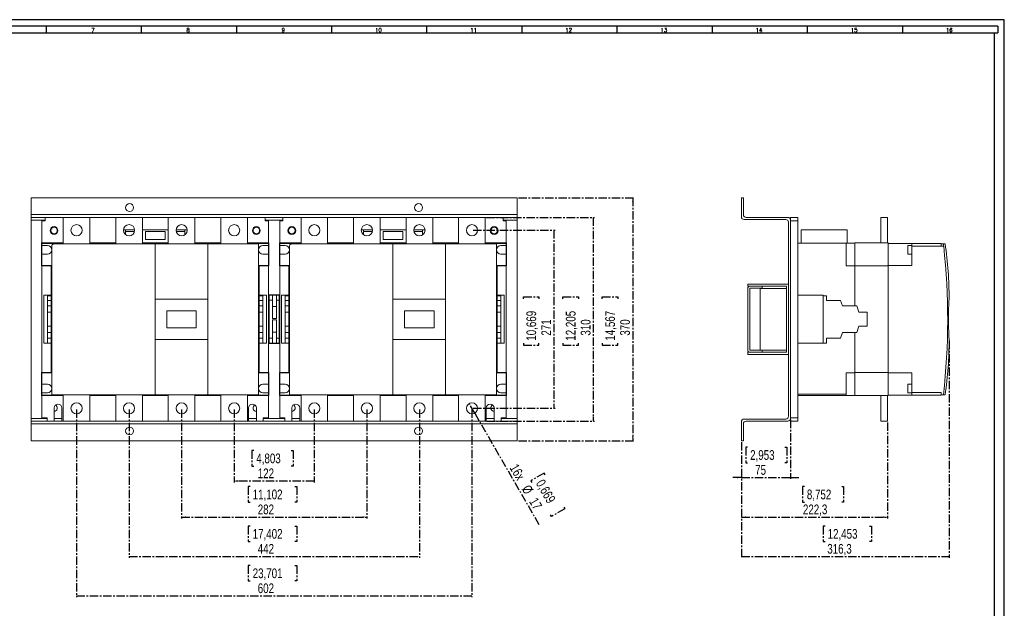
# Model space of a CAD drawing. Header units: millimetres. Extents: x 0 to 1189, y 0 to 841.
# Tile 7 of 7: x 440 to 1189, y 393 to 841. Entities that reach past the tile are written whole.
import ezdxf

# ---------------------------------------------------------------- set-up
doc = ezdxf.new("R2010")
doc.units = ezdxf.units.MM
doc.linetypes.add('CENTER', pattern=[10.16, 6.35, -1.27, 1.27, -1.27])
doc.layers.add('CENTRO', color=7, linetype='CENTER')
doc.layers.add('FORMATO', color=7, linetype='Continuous')
doc.styles.add('SLDTEXTSTYLE0', font='ROMANS')
doc.styles.add('SLDTEXTSTYLE3', font='TXT', dxfattribs={"width": 0.75})
doc.dimstyles.new('SLDDIMSTYLE0', dxfattribs={"dimtxt": 7.408333, "dimasz": 3.302, "dimexe": 0, "dimexo": 0.0625, "dimgap": 1.852083, "dimtad": 1, "dimdec": 1, "dimlfac": 2, "dimrnd": 1e-09, "dimzin": 12, "dimdsep": 46, "dimtxsty": 'SLDTEXTSTYLE3', "dimsah": 1, "dimcen": 0.09, "dimadec": 0, "dimazin": 3, "dimtfac": 1, "dimtdec": 1, "dimtofl": 0, "dimtmove": 0, "dimatfit": 3, "dimfxl": 1, "dimfrac": 2, "dimtolj": 1, "dimtzin": 12, "dimarcsym": 0})
doc.dimstyles.new('SLDDIMSTYLE1', dxfattribs={"dimtxt": 7.408333, "dimasz": 3.302, "dimexe": 0, "dimexo": 0.0625, "dimgap": 1.852083, "dimtad": 1, "dimdec": 1, "dimlfac": 2, "dimrnd": 1e-09, "dimzin": 12, "dimdsep": 46, "dimtxsty": 'SLDTEXTSTYLE3', "dimblk1": 'NONE', "dimsah": 1, "dimcen": 0, "dimadec": 0, "dimazin": 3, "dimtfac": 1, "dimtdec": 1, "dimtmove": 0, "dimatfit": 3, "dimldrblk": 'NONE', "dimfxl": 1, "dimfrac": 2, "dimtolj": 1, "dimtzin": 12, "dimarcsym": 0})
doc.dimstyles.new('SLDDIMSTYLE2', dxfattribs={"dimtxt": 7.408333, "dimasz": 3.302, "dimexe": 0, "dimexo": 0.0625, "dimgap": 1.852083, "dimtad": 1, "dimdec": 1, "dimlfac": 2, "dimrnd": 1e-09, "dimzin": 12, "dimdsep": 46, "dimtxsty": 'SLDTEXTSTYLE3', "dimsah": 1, "dimcen": 0.09, "dimadec": 0, "dimazin": 3, "dimtfac": 1, "dimtdec": 1, "dimtmove": 0, "dimatfit": 0, "dimfxl": 1, "dimfrac": 2, "dimtolj": 1, "dimtzin": 12, "dimarcsym": 0})

# ---------------------------------------------------------------- blocks, each defined once
blk = doc.blocks.new('_D')
at = {"layer": 'CENTRO'}
for p, q in [((784.79, 680.83), (847.16, 680.83)), ((846.16, 680.83), (846.16, 545.33)), ((823.01, 628.75), (823.01, 630.25)), ((823.01, 630.25), (834.78, 630.25)), ((834.78, 630.25), (834.78, 628.75)), ((823.01, 594.89), (823.01, 593.39)), ((823.01, 593.39), (834.78, 593.39)), ((834.78, 593.39), (834.78, 594.89)), ((784.79, 545.33), (847.16, 545.33))]:
    blk.add_line(p, q, dxfattribs=at)
for points in [[(846.16, 680.83), (845.65, 677.53), (846.67, 677.53)], [(846.16, 545.33), (846.67, 548.63), (845.65, 548.63)]]:
    blk.add_solid(points, dxfattribs=at)
at = {"layer": 'CENTRO', "char_height": 7.408, "attachment_point": 1, "rotation": 90, "style": 'SLDTEXTSTYLE3'}
for s, insert in [('10,669', (825.23, 596.77, -78.54)), ('271', (836.61, 600.6, -78.54))]:
    blk.add_mtext(s, dxfattribs=dict(at, insert=insert))
blk = doc.blocks.new('_D_1')
at = {"layer": 'CENTRO'}
for p, q in [((794.91, 690.58), (877.16, 690.58)), ((876.16, 690.58), (876.16, 535.58)), ((853.01, 628.75), (853.01, 630.25)), ((853.01, 630.25), (864.78, 630.25)), ((864.78, 630.25), (864.78, 628.75)), ((853.01, 594.89), (853.01, 593.39)), ((853.01, 593.39), (864.78, 593.39)), ((864.78, 593.39), (864.78, 594.89)), ((794.91, 535.58), (877.16, 535.58))]:
    blk.add_line(p, q, dxfattribs=at)
for points in [[(876.16, 690.58), (875.65, 687.28), (876.67, 687.28)], [(876.16, 535.58), (876.67, 538.88), (875.65, 538.88)]]:
    blk.add_solid(points, dxfattribs=at)
at = {"layer": 'CENTRO', "char_height": 7.408, "attachment_point": 1, "rotation": 90, "style": 'SLDTEXTSTYLE3'}
for s, insert in [('12,205', (855.23, 596.77, -78.54)), ('310', (866.61, 600.6, -78.54))]:
    blk.add_mtext(s, dxfattribs=dict(at, insert=insert))
blk = doc.blocks.new('_D_2')
at = {"layer": 'CENTRO'}
for p, q in [((785.91, 541.65), (781.66, 549.01)), ((785.91, 541.65), (835.12, 456.42)), ((838.78, 496.08), (828.59, 490.19)), ((839.53, 494.78), (838.78, 496.08)), ((828.59, 490.19), (829.34, 488.89)), ((854.48, 468.9), (844.28, 463.01)), ((853.72, 470.2), (854.48, 468.9)), ((844.28, 463.01), (843.53, 464.31))]:
    blk.add_line(p, q, dxfattribs=at)
blk.add_solid([(785.91, 541.65), (787.12, 538.53), (788, 539.04)], dxfattribs=at)
at = {"layer": 'CENTRO', "char_height": 7.408, "attachment_point": 1, "rotation": 300, "style": 'SLDTEXTSTYLE3'}
for s, insert in [('16x', (818.59, 503.85, -78.54)), ('0,669', (838.55, 492.04, -78.54)), ('%%c', (827.82, 487.87, -78.54)), ('17', (833.41, 478.19, -78.54))]:
    blk.add_mtext(s, dxfattribs=dict(at, insert=insert))
blk = doc.blocks.new('_NONE')
blk = doc.blocks.new('_D_3')
at = {"layer": 'CENTRO'}
for p, q in [((819.16, 705.58), (907.16, 705.58)), ((906.16, 705.58), (906.16, 520.58)), ((883.01, 628.75), (883.01, 630.25)), ((883.01, 630.25), (894.78, 630.25)), ((894.78, 630.25), (894.78, 628.75)), ((883.01, 594.89), (883.01, 593.39)), ((883.01, 593.39), (894.78, 593.39)), ((894.78, 593.39), (894.78, 594.89)), ((819.16, 520.58), (907.16, 520.58))]:
    blk.add_line(p, q, dxfattribs=at)
for points in [[(906.16, 705.58), (905.65, 702.28), (906.67, 702.28)], [(906.16, 520.58), (906.67, 523.88), (905.65, 523.88)]]:
    blk.add_solid(points, dxfattribs=at)
at = {"layer": 'CENTRO', "char_height": 7.408, "attachment_point": 1, "rotation": 90, "style": 'SLDTEXTSTYLE3'}
for s, insert in [('14,567', (885.23, 596.77, -78.54)), ('370', (896.61, 600.6, -78.54))]:
    blk.add_mtext(s, dxfattribs=dict(at, insert=insert))
blk = doc.blocks.new('_D_4')
at = {"layer": 'CENTRO'}
for p, q in [((602.79, 544.33), (602.79, 489)), ((663.79, 544.33), (663.79, 489)), ((617.74, 513.15), (616.24, 513.15)), ((616.24, 513.15), (616.24, 501.38)), ((646.12, 513.15), (647.63, 513.15)), ((647.63, 513.15), (647.63, 501.38)), ((616.24, 501.38), (617.74, 501.38)), ((647.63, 501.38), (646.12, 501.38)), ((663.79, 490), (602.79, 490))]:
    blk.add_line(p, q, dxfattribs=at)
for points in [[(602.79, 490), (606.09, 489.49), (606.09, 490.51)], [(663.79, 490), (660.48, 490.51), (660.48, 489.49)]]:
    blk.add_solid(points, dxfattribs=at)
at = {"layer": 'CENTRO', "char_height": 7.408, "attachment_point": 1, "style": 'SLDTEXTSTYLE3'}
for s, insert in [('4,803', (619.62, 510.93, -78.54)), ('122', (620.72, 499.55, -78.54))]:
    blk.add_mtext(s, dxfattribs=dict(at, insert=insert))
blk = doc.blocks.new('_D_5')
at = {"layer": 'CENTRO'}
for p, q in [((562.79, 544.33), (562.79, 461.58)), ((703.79, 544.33), (703.79, 461.58)), ((615, 485.73), (613.5, 485.73)), ((613.5, 485.73), (613.5, 473.96)), ((648.86, 485.73), (650.36, 485.73)), ((650.36, 485.73), (650.36, 473.96)), ((613.5, 473.96), (615, 473.96)), ((650.36, 473.96), (648.86, 473.96)), ((562.79, 462.58), (703.79, 462.58))]:
    blk.add_line(p, q, dxfattribs=at)
for points in [[(562.79, 462.58), (566.09, 462.07), (566.09, 463.09)], [(703.79, 462.58), (700.48, 463.09), (700.48, 462.07)]]:
    blk.add_solid(points, dxfattribs=at)
at = {"layer": 'CENTRO', "char_height": 7.408, "attachment_point": 1, "style": 'SLDTEXTSTYLE3'}
for s, insert in [('11,102', (616.88, 483.51, -78.54)), ('282', (620.72, 472.13, -78.54))]:
    blk.add_mtext(s, dxfattribs=dict(at, insert=insert))
blk = doc.blocks.new('_D_6')
at = {"layer": 'CENTRO'}
for p, q in [((522.79, 544.33), (522.79, 431.58)), ((743.79, 544.33), (743.79, 431.58)), ((615, 455.73), (613.5, 455.73)), ((613.5, 455.73), (613.5, 443.96)), ((648.86, 455.73), (650.36, 455.73)), ((650.36, 455.73), (650.36, 443.96)), ((613.5, 443.96), (615, 443.96)), ((650.36, 443.96), (648.86, 443.96)), ((522.79, 432.58), (743.79, 432.58))]:
    blk.add_line(p, q, dxfattribs=at)
for points in [[(522.79, 432.58), (526.09, 432.07), (526.09, 433.09)], [(743.79, 432.58), (740.48, 433.09), (740.48, 432.07)]]:
    blk.add_solid(points, dxfattribs=at)
at = {"layer": 'CENTRO', "char_height": 7.408, "attachment_point": 1, "style": 'SLDTEXTSTYLE3'}
for s, insert in [('17,402', (616.88, 453.51, -78.54)), ('442', (620.72, 442.13, -78.54))]:
    blk.add_mtext(s, dxfattribs=dict(at, insert=insert))
blk = doc.blocks.new('_D_7')
at = {"layer": 'CENTRO'}
for p, q in [((482.79, 544.33), (482.79, 401.58)), ((783.79, 544.33), (783.79, 401.58)), ((615, 425.73), (613.5, 425.73)), ((613.5, 425.73), (613.5, 413.96)), ((648.86, 425.73), (650.36, 425.73)), ((650.36, 425.73), (650.36, 413.96)), ((613.5, 413.96), (615, 413.96)), ((650.36, 413.96), (648.86, 413.96)), ((482.79, 402.58), (783.79, 402.58))]:
    blk.add_line(p, q, dxfattribs=at)
for points in [[(482.79, 402.58), (486.09, 402.07), (486.09, 403.09)], [(783.79, 402.58), (780.48, 403.09), (780.48, 402.07)]]:
    blk.add_solid(points, dxfattribs=at)
at = {"layer": 'CENTRO', "char_height": 7.408, "attachment_point": 1, "style": 'SLDTEXTSTYLE3'}
for s, insert in [('23,701', (616.88, 423.51, -78.54)), ('602', (620.72, 412.13, -78.54))]:
    blk.add_mtext(s, dxfattribs=dict(at, insert=insert))
blk = doc.blocks.new('_D_8')
at = {"layer": 'CENTRO'}
for p, q in [((1026.33, 536.68), (1026.33, 491.58)), ((988.83, 519.58), (988.83, 491.58)), ((993.64, 515.73), (992.14, 515.73)), ((992.14, 515.73), (992.14, 503.96)), ((1022.02, 515.73), (1023.52, 515.73)), ((1023.52, 515.73), (1023.52, 503.96)), ((992.14, 503.96), (993.64, 503.96)), ((1023.52, 503.96), (1022.02, 503.96)), ((988.83, 492.58), (982.48, 492.58)), ((988.83, 492.58), (1026.33, 492.58)), ((1026.33, 492.58), (1032.68, 492.58))]:
    blk.add_line(p, q, dxfattribs=at)
for points in [[(988.83, 492.58), (985.53, 493.09), (985.53, 492.07)], [(1026.33, 492.58), (1029.63, 492.07), (1029.63, 493.09)]]:
    blk.add_solid(points, dxfattribs=at)
at = {"layer": 'CENTRO', "char_height": 7.408, "attachment_point": 1, "style": 'SLDTEXTSTYLE3'}
for s, insert in [('2,953', (995.52, 513.51, -184.95)), ('75', (999.35, 502.13, -184.95))]:
    blk.add_mtext(s, dxfattribs=dict(at, insert=insert))
blk = doc.blocks.new('_D_9')
at = {"layer": 'CENTRO'}
for p, q in [((1146.98, 596.7), (1146.98, 431.58)), ((988.83, 519.58), (988.83, 431.58)), ((1052.64, 455.73), (1051.14, 455.73)), ((1051.14, 455.73), (1051.14, 443.96)), ((1086.49, 455.73), (1088, 455.73)), ((1088, 455.73), (1088, 443.96)), ((1051.14, 443.96), (1052.64, 443.96)), ((1088, 443.96), (1086.49, 443.96)), ((988.83, 432.58), (1146.98, 432.58))]:
    blk.add_line(p, q, dxfattribs=at)
for points in [[(988.83, 432.58), (992.13, 432.07), (992.13, 433.09)], [(1146.98, 432.58), (1143.68, 433.09), (1143.68, 432.07)]]:
    blk.add_solid(points, dxfattribs=at)
at = {"layer": 'CENTRO', "char_height": 7.408, "attachment_point": 1, "style": 'SLDTEXTSTYLE3'}
for s, insert in [('12,453', (1054.52, 453.51, -184.95)), ('316,3', (1054.25, 442.13, -184.95))]:
    blk.add_mtext(s, dxfattribs=dict(at, insert=insert))
blk = doc.blocks.new('_D_10')
at = {"layer": 'CENTRO'}
for p, q in [((1099.98, 534.58), (1099.98, 461.58)), ((988.83, 519.58), (988.83, 461.58)), ((1036.84, 485.73), (1035.33, 485.73)), ((1035.33, 485.73), (1035.33, 473.96)), ((1065.22, 485.73), (1066.72, 485.73)), ((1066.72, 485.73), (1066.72, 473.96)), ((1035.33, 473.96), (1036.84, 473.96)), ((1066.72, 473.96), (1065.22, 473.96)), ((988.83, 462.58), (1099.98, 462.58))]:
    blk.add_line(p, q, dxfattribs=at)
for points in [[(988.83, 462.58), (992.13, 462.07), (992.13, 463.09)], [(1099.98, 462.58), (1096.68, 463.09), (1096.68, 462.07)]]:
    blk.add_solid(points, dxfattribs=at)
at = {"layer": 'CENTRO', "char_height": 7.408, "attachment_point": 1, "style": 'SLDTEXTSTYLE3'}
for s, insert in [('8,752', (1038.71, 483.51, -184.95)), ('222,3', (1035.71, 472.13, -184.95))]:
    blk.add_mtext(s, dxfattribs=dict(at, insert=insert))

msp = doc.modelspace()

# ---------------------------------------------------------------- linework, layer by layer
at = {"color": 7, "linetype": 'Continuous', "lineweight": 15}
for p, q in [((448.162, 705.578), (818.162, 705.578)), ((448.162, 705.578), (448.162, 692.678)), ((818.162, 692.678), (818.162, 705.578)), ((988.83, 705.578), (990.43, 705.578)), ((988.83, 691.078), (988.83, 705.578)), ((990.43, 705.578), (990.43, 692.678)), ((448.162, 692.678), (818.162, 692.678)), ((448.162, 692.678), (448.162, 690.578)), ((448.162, 690.578), (458.912, 690.578)), ((448.162, 688.478), (448.162, 690.578)), ((458.912, 690.578), (458.912, 688.078)), ((472.662, 690.578), (458.912, 690.578)), ((472.662, 690.578), (472.662, 670.578)), ((492.912, 690.578), (472.662, 690.578)), ((492.912, 670.578), (492.912, 690.578)), ((512.662, 690.578), (492.912, 690.578)), ((512.662, 690.578), (512.662, 670.578)), ((532.912, 690.578), (512.662, 690.578)), ((532.912, 670.578), (532.912, 690.578)), ((552.662, 690.578), (532.912, 690.578)), ((572.912, 690.578), (552.662, 690.578)), ((552.662, 690.578), (552.662, 670.578)), ((572.912, 670.578), (572.912, 690.578)), ((592.662, 690.578), (572.912, 690.578)), ((592.662, 690.578), (592.662, 670.578)), ((612.912, 690.578), (592.662, 690.578)), ((612.912, 670.578), (612.912, 690.578)), ((626.412, 690.578), (612.912, 690.578)), ((626.412, 690.578), (639.912, 690.578)), ((626.412, 688.078), (626.412, 690.578)), ((639.912, 690.578), (639.912, 688.078)), ((653.662, 690.578), (639.912, 690.578)), ((673.912, 690.578), (653.662, 690.578)), ((653.662, 690.578), (653.662, 670.578)), ((673.912, 670.578), (673.912, 690.578)), ((693.662, 690.578), (673.912, 690.578)), ((693.662, 690.578), (693.662, 670.578)), ((713.912, 690.578), (693.662, 690.578)), ((713.912, 670.578), (713.912, 690.578)), ((733.662, 690.578), (713.912, 690.578)), ((733.662, 690.578), (733.662, 670.578)), ((753.912, 690.578), (733.662, 690.578)), ((753.912, 670.578), (753.912, 690.578)), ((773.662, 690.578), (753.912, 690.578)), ((793.912, 690.578), (773.662, 690.578)), ((773.662, 690.578), (773.662, 670.578)), ((793.912, 670.578), (793.912, 690.578)), ((807.412, 690.578), (793.912, 690.578)), ((807.412, 690.578), (818.162, 690.578)), ((807.412, 688.078), (807.412, 690.578)), ((818.162, 690.578), (818.162, 692.678)), ((818.162, 688.478), (818.162, 690.578)), ((992.53, 690.578), (1024.23, 690.578)), ((1026.33, 690.578), (1031.83, 690.578)), ((1026.33, 690.578), (1026.33, 688.478)), ((1031.83, 690.578), (1031.83, 688.078)), ((1094.98, 690.578), (1094.98, 671.203)), ((1094.98, 690.578), (1099.98, 690.578)), ((1099.98, 690.578), (1099.98, 671.203)), ((448.162, 688.478), (448.162, 537.678)), ((456.412, 688.078), (456.412, 671.203)), ((458.912, 688.078), (456.412, 688.078)), ((628.912, 688.078), (626.412, 688.078)), ((628.912, 671.203), (628.912, 688.078)), ((637.412, 688.078), (637.412, 671.203)), ((639.912, 688.078), (637.412, 688.078)), ((809.912, 688.078), (807.412, 688.078)), ((809.912, 671.203), (809.912, 688.078)), ((818.162, 537.678), (818.162, 688.478)), ((1022.63, 688.978), (990.93, 688.978)), ((1024.73, 539.278), (1024.73, 686.878)), ((1026.33, 688.478), (1026.33, 537.678)), ((1026.33, 688.078), (1031.83, 688.078)), ((1031.83, 688.078), (1031.83, 538.078)), ((518.554, 681.203), (520.162, 681.203)), ((520.162, 681.203), (520.162, 677.486)), ((527.02, 681.203), (520.162, 681.203)), ((526.946, 679.953), (520.162, 679.953)), ((532.912, 681.203), (552.662, 681.203)), ((550.162, 679.953), (535.162, 679.953)), ((535.162, 679.953), (535.162, 673.703)), ((550.162, 673.703), (550.162, 679.953)), ((565.162, 681.203), (558.554, 681.203)), ((565.162, 679.953), (558.628, 679.953)), ((565.162, 677.304), (565.162, 681.203)), ((565.162, 681.203), (567.02, 681.203)), ((699.554, 681.203), (701.162, 681.203)), ((701.162, 681.203), (701.162, 677.486)), ((708.02, 681.203), (701.162, 681.203)), ((707.946, 679.953), (701.162, 679.953)), ((713.912, 681.203), (733.662, 681.203)), ((731.162, 679.953), (716.162, 679.953)), ((716.162, 679.953), (716.162, 673.703)), ((731.162, 673.703), (731.162, 679.953)), ((746.162, 681.203), (739.554, 681.203)), ((746.162, 679.953), (739.628, 679.953)), ((746.162, 677.304), (746.162, 681.203)), ((746.162, 681.203), (748.02, 681.203)), ((1034.33, 681.203), (1034.33, 671.078)), ((1034.33, 681.203), (1069.33, 681.203)), ((1069.33, 681.203), (1069.33, 671.078)), ((456.162, 671.203), (456.162, 653.703)), ((467.287, 671.203), (456.162, 671.203)), ((456.412, 669.078), (456.412, 670.703)), ((456.412, 670.703), (465.912, 670.703)), ((456.412, 669.078), (460.662, 669.078)), ((456.412, 662.578), (456.412, 669.078)), ((463.912, 555.578), (463.912, 668.578)), ((467.662, 670.703), (465.912, 670.703)), ((465.912, 670.578), (542.662, 670.578)), ((467.287, 671.203), (467.287, 670.703)), ((472.662, 671.203), (467.287, 671.203)), ((467.662, 670.578), (467.662, 670.703)), ((498.037, 671.203), (492.912, 671.203)), ((507.662, 670.703), (497.662, 670.703)), ((497.662, 670.703), (497.662, 670.578)), ((498.037, 670.703), (498.037, 671.203)), ((507.287, 671.203), (498.037, 671.203)), ((507.287, 671.203), (507.287, 670.703)), ((512.662, 671.203), (507.287, 671.203)), ((507.662, 670.578), (507.662, 670.703)), ((538.037, 671.203), (532.912, 671.203)), ((535.162, 673.703), (550.162, 673.703)), ((537.662, 670.703), (537.662, 670.578)), ((547.662, 670.703), (537.662, 670.703)), ((538.037, 670.703), (538.037, 671.203)), ((547.287, 671.203), (538.037, 671.203)), ((582.662, 670.578), (542.662, 670.578)), ((542.662, 628.453), (542.662, 670.578)), ((547.287, 671.203), (547.287, 670.703)), ((552.662, 671.203), (547.287, 671.203)), ((547.662, 670.578), (547.662, 670.703)), ((578.037, 671.203), (572.912, 671.203)), ((577.662, 670.703), (577.662, 670.578)), ((587.662, 670.703), (577.662, 670.703)), ((578.037, 670.703), (578.037, 671.203)), ((587.287, 671.203), (578.037, 671.203)), ((621.412, 670.578), (582.662, 670.578)), ((582.662, 628.453), (582.662, 670.578)), ((587.287, 671.203), (587.287, 670.703)), ((592.662, 671.203), (587.287, 671.203)), ((587.662, 670.578), (587.662, 670.703)), ((618.037, 671.203), (612.912, 671.203)), ((619.412, 670.703), (617.662, 670.703)), ((617.662, 670.703), (617.662, 670.578)), ((618.037, 670.703), (618.037, 671.203)), ((629.162, 671.203), (618.037, 671.203)), ((628.912, 670.703), (619.412, 670.703)), ((628.912, 669.078), (624.662, 669.078)), ((628.912, 669.078), (628.912, 670.703)), ((628.912, 662.578), (628.912, 669.078)), ((629.162, 671.203), (629.162, 653.703)), ((637.162, 671.203), (637.162, 653.703)), ((648.287, 671.203), (637.162, 671.203)), ((637.412, 669.078), (637.412, 670.703)), ((637.412, 670.703), (646.912, 670.703)), ((637.412, 669.078), (641.662, 669.078)), ((637.412, 662.578), (637.412, 669.078)), ((644.912, 555.578), (644.912, 668.578)), ((648.662, 670.703), (646.912, 670.703)), ((646.912, 670.578), (723.662, 670.578)), ((648.287, 671.203), (648.287, 670.703)), ((653.662, 671.203), (648.287, 671.203)), ((648.662, 670.578), (648.662, 670.703)), ((679.037, 671.203), (673.912, 671.203)), ((688.662, 670.703), (678.662, 670.703)), ((678.662, 670.703), (678.662, 670.578)), ((679.037, 670.703), (679.037, 671.203)), ((688.287, 671.203), (679.037, 671.203)), ((688.287, 671.203), (688.287, 670.703)), ((693.662, 671.203), (688.287, 671.203)), ((688.662, 670.578), (688.662, 670.703)), ((719.037, 671.203), (713.912, 671.203)), ((716.162, 673.703), (731.162, 673.703)), ((728.662, 670.703), (718.662, 670.703)), ((718.662, 670.703), (718.662, 670.578)), ((719.037, 670.703), (719.037, 671.203)), ((728.287, 671.203), (719.037, 671.203)), ((763.662, 670.578), (723.662, 670.578)), ((723.662, 628.453), (723.662, 670.578)), ((728.287, 671.203), (728.287, 670.703)), ((733.662, 671.203), (728.287, 671.203)), ((728.662, 670.578), (728.662, 670.703)), ((759.037, 671.203), (753.912, 671.203)), ((758.662, 670.703), (758.662, 670.578)), ((768.662, 670.703), (758.662, 670.703)), ((759.037, 670.703), (759.037, 671.203)), ((768.287, 671.203), (759.037, 671.203)), ((802.412, 670.578), (763.662, 670.578)), ((763.662, 628.453), (763.662, 670.578)), ((768.287, 671.203), (768.287, 670.703)), ((773.662, 671.203), (768.287, 671.203)), ((768.662, 670.578), (768.662, 670.703)), ((799.037, 671.203), (793.912, 671.203)), ((800.412, 670.703), (798.662, 670.703)), ((798.662, 670.703), (798.662, 670.578)), ((799.037, 670.703), (799.037, 671.203)), ((810.162, 671.203), (799.037, 671.203)), ((809.912, 670.703), (800.412, 670.703)), ((809.912, 669.078), (805.662, 669.078)), ((809.912, 669.078), (809.912, 670.703)), ((809.912, 662.578), (809.912, 669.078)), ((810.162, 671.203), (810.162, 653.703)), ((1068.58, 671.078), (1031.83, 671.078)), ((1068.58, 653.828), (1068.58, 671.078)), ((1068.58, 671.078), (1075.33, 671.078)), ((1075.33, 653.703), (1075.33, 671.203)), ((1075.33, 671.203), (1100.48, 671.203)), ((1100.48, 671.203), (1100.48, 653.703)), ((1118.73, 670.703), (1100.48, 670.703)), ((1115.48, 669.078), (1118.73, 669.078)), ((1115.48, 662.578), (1115.48, 669.078)), ((1118.73, 669.078), (1118.73, 670.703)), ((1140.98, 670.703), (1118.73, 670.703)), ((1118.73, 669.078), (1118.73, 665.828)), ((1140.98, 668.703), (1118.73, 668.703)), ((1140.98, 670.703), (1140.98, 668.703)), ((1140.98, 670.578), (1142.655, 670.578)), ((1140.98, 668.578), (1140.98, 668.703)), ((1142.878, 668.578), (1140.98, 668.578)), ((1143.98, 670.578), (1142.655, 670.578)), ((460.662, 662.578), (456.412, 662.578)), ((456.412, 653.953), (456.412, 662.578)), ((624.662, 662.578), (628.912, 662.578)), ((628.912, 653.953), (628.912, 662.578)), ((637.412, 653.953), (637.412, 662.578)), ((641.662, 662.578), (637.412, 662.578)), ((805.662, 662.578), (809.912, 662.578)), ((809.912, 653.953), (809.912, 662.578)), ((1115.48, 662.578), (1118.73, 662.578)), ((1118.73, 662.578), (1118.73, 665.828)), ((1118.73, 653.953), (1118.73, 662.578)), ((456.162, 653.703), (463.412, 653.703)), ((463.912, 653.953), (456.412, 653.953)), ((456.412, 653.703), (456.412, 572.453)), ((463.412, 653.703), (463.412, 572.453)), ((621.412, 653.953), (628.912, 653.953)), ((629.162, 653.703), (621.912, 653.703)), ((621.912, 572.453), (621.912, 653.703)), ((628.912, 572.453), (628.912, 653.703)), ((637.162, 653.703), (644.412, 653.703)), ((644.912, 653.953), (637.412, 653.953)), ((637.412, 653.703), (637.412, 572.453)), ((644.412, 653.703), (644.412, 572.453)), ((802.412, 653.953), (809.912, 653.953)), ((810.162, 653.703), (802.912, 653.703)), ((802.912, 572.453), (802.912, 653.703)), ((809.912, 572.453), (809.912, 653.703)), ((1075.33, 653.828), (1068.58, 653.828)), ((1100.48, 653.703), (1075.33, 653.703)), ((1075.33, 653.703), (1075.33, 623.203)), ((1118.73, 653.953), (1100.48, 653.953)), ((1100.48, 653.703), (1100.48, 572.453)), ((1024.73, 639.828), (993.73, 639.828)), ((993.73, 639.828), (993.73, 638.228)), ((993.73, 638.228), (1023.13, 638.228)), ((1004.73, 636.628), (1004.73, 638.228)), ((1023.13, 638.228), (1023.13, 587.928)), ((457.912, 631.328), (457.912, 594.828)), ((463.412, 631.328), (457.912, 631.328)), ((460.662, 630.998), (463.412, 630.998)), ((460.662, 630.998), (460.662, 627.453)), ((621.912, 631.328), (627.412, 631.328)), ((624.662, 630.998), (621.912, 630.998)), ((624.662, 630.998), (624.662, 627.453)), ((627.412, 631.328), (627.412, 594.828)), ((629.162, 631.578), (637.162, 631.578)), ((629.162, 594.578), (629.162, 631.578)), ((629.412, 631.328), (636.912, 631.328)), ((629.412, 594.828), (629.412, 631.328)), ((631.912, 622.853), (631.912, 631.328)), ((634.912, 622.853), (634.912, 631.328)), ((636.912, 631.328), (636.912, 594.828)), ((637.162, 631.578), (637.162, 594.578)), ((638.912, 631.328), (638.912, 594.828)), ((644.412, 631.328), (638.912, 631.328)), ((641.662, 630.998), (644.412, 630.998)), ((641.662, 630.998), (641.662, 627.453)), ((802.912, 631.328), (808.412, 631.328)), ((805.662, 630.998), (802.912, 630.998)), ((805.662, 630.998), (805.662, 627.453)), ((808.412, 631.328), (808.412, 594.828)), ((993.73, 636.728), (993.73, 589.428)), ((995.33, 589.528), (995.33, 636.628)), ((995.33, 636.628), (1004.73, 636.628)), ((1003.13, 636.578), (1003.13, 589.578)), ((1023.13, 636.578), (1003.13, 636.578)), ((1051.08, 631.328), (1031.83, 631.328)), ((1051.08, 631.328), (1051.08, 594.828)), ((1051.08, 630.998), (1053.68, 630.998)), ((1053.68, 630.998), (1053.68, 627.453)), ((460.662, 627.453), (463.412, 627.453)), ((460.662, 627.453), (460.662, 623.203)), ((460.662, 623.203), (463.412, 623.203)), ((460.662, 623.203), (460.662, 618.433)), ((582.662, 628.453), (542.662, 628.453)), ((624.662, 627.453), (621.912, 627.453)), ((624.662, 623.203), (621.912, 623.203)), ((624.662, 627.453), (624.662, 623.203)), ((624.662, 623.203), (624.662, 618.433)), ((629.412, 627.578), (631.912, 627.578)), ((631.912, 622.853), (634.912, 622.853)), ((631.912, 613.541), (631.912, 622.853)), ((634.912, 627.578), (636.912, 627.578)), ((634.912, 613.541), (634.912, 622.853)), ((641.662, 627.453), (644.412, 627.453)), ((641.662, 627.453), (641.662, 623.203)), ((641.662, 623.203), (644.412, 623.203)), ((641.662, 623.203), (641.662, 618.433)), ((763.662, 628.453), (723.662, 628.453)), ((805.662, 627.453), (802.912, 627.453)), ((805.662, 623.203), (802.912, 623.203)), ((805.662, 627.453), (805.662, 623.203)), ((805.662, 623.203), (805.662, 618.433)), ((1053.68, 627.453), (1064.33, 627.453)), ((1064.33, 627.453), (1065.83, 623.203)), ((1065.83, 623.203), (1076.83, 623.203)), ((1076.83, 623.203), (1078.33, 618.433)), ((460.662, 618.433), (463.412, 618.433)), ((460.662, 618.433), (460.662, 607.718)), ((573.912, 619.578), (551.412, 619.578)), ((624.662, 618.433), (621.912, 618.433)), ((624.662, 618.433), (624.662, 607.718)), ((641.662, 618.433), (644.412, 618.433)), ((641.662, 618.433), (641.662, 607.718)), ((754.912, 619.578), (732.412, 619.578)), ((805.662, 618.433), (802.912, 618.433)), ((805.662, 618.433), (805.662, 607.718)), ((1078.33, 618.433), (1084.58, 618.433)), ((1084.58, 618.433), (1084.58, 607.718)), ((460.662, 607.718), (463.412, 607.718)), ((460.662, 607.718), (460.662, 602.948)), ((624.662, 607.718), (621.912, 607.718)), ((624.662, 607.718), (624.662, 602.948)), ((634.912, 613.541), (631.912, 613.541)), ((631.912, 612.615), (634.912, 612.615)), ((631.912, 603.303), (631.912, 612.615)), ((634.912, 603.303), (634.912, 612.615)), ((641.662, 607.718), (644.412, 607.718)), ((641.662, 607.718), (641.662, 602.948)), ((805.662, 607.718), (802.912, 607.718)), ((805.662, 607.718), (805.662, 602.948)), ((1078.33, 607.718), (1076.83, 602.948)), ((1084.58, 607.718), (1078.33, 607.718)), ((460.662, 602.948), (463.412, 602.948)), ((460.662, 602.948), (460.662, 598.698)), ((551.412, 606.578), (573.912, 606.578)), ((624.662, 602.948), (621.912, 602.948)), ((624.662, 602.948), (624.662, 598.698)), ((631.912, 603.303), (631.912, 594.828)), ((634.912, 603.303), (631.912, 603.303)), ((634.912, 594.828), (634.912, 603.303)), ((641.662, 602.948), (644.412, 602.948)), ((641.662, 602.948), (641.662, 598.698)), ((732.412, 606.578), (754.912, 606.578)), ((805.662, 602.948), (802.912, 602.948)), ((805.662, 602.948), (805.662, 598.698)), ((1065.83, 602.948), (1064.33, 598.698)), ((1076.83, 602.948), (1065.83, 602.948)), ((1075.33, 602.948), (1075.33, 572.453)), ((457.912, 594.828), (463.412, 594.828)), ((460.662, 598.698), (463.412, 598.698)), ((460.662, 598.698), (460.662, 594.948)), ((460.662, 594.948), (463.412, 594.948)), ((582.662, 597.703), (542.662, 597.703)), ((542.662, 555.578), (542.662, 597.703)), ((582.662, 555.578), (582.662, 597.703)), ((624.662, 598.698), (621.912, 598.698)), ((624.662, 594.948), (621.912, 594.948)), ((627.412, 594.828), (621.912, 594.828)), ((624.662, 598.698), (624.662, 594.948)), ((637.162, 594.578), (629.162, 594.578)), ((631.912, 598.578), (629.412, 598.578)), ((636.912, 594.828), (629.412, 594.828)), ((636.912, 598.578), (634.912, 598.578)), ((638.912, 594.828), (644.412, 594.828)), ((641.662, 598.698), (644.412, 598.698)), ((641.662, 598.698), (641.662, 594.948)), ((641.662, 594.948), (644.412, 594.948)), ((763.662, 597.703), (723.662, 597.703)), ((723.662, 555.578), (723.662, 597.703)), ((763.662, 555.578), (763.662, 597.703)), ((805.662, 598.698), (802.912, 598.698)), ((805.662, 594.948), (802.912, 594.948)), ((808.412, 594.828), (802.912, 594.828)), ((805.662, 598.698), (805.662, 594.948)), ((1051.08, 594.828), (1031.83, 594.828)), ((1053.68, 594.948), (1051.08, 594.948)), ((1053.68, 598.698), (1053.68, 594.948)), ((1064.33, 598.698), (1053.68, 598.698)), ((993.73, 587.928), (993.73, 586.328)), ((1023.13, 587.928), (993.73, 587.928)), ((1024.73, 586.328), (993.73, 586.328)), ((1004.73, 589.528), (995.33, 589.528)), ((1023.13, 589.578), (1003.13, 589.578)), ((1004.73, 587.928), (1004.73, 589.528)), ((456.162, 572.453), (456.162, 554.953)), ((456.162, 572.453), (463.412, 572.453)), ((463.912, 572.203), (456.412, 572.203)), ((456.412, 572.203), (456.412, 563.578)), ((621.412, 572.203), (628.912, 572.203)), ((629.162, 572.453), (621.912, 572.453)), ((628.912, 572.203), (628.912, 563.578)), ((629.162, 572.453), (629.162, 554.953)), ((637.162, 572.453), (637.162, 554.953)), ((637.162, 572.453), (644.412, 572.453)), ((637.412, 572.203), (637.412, 563.578)), ((644.912, 572.203), (637.412, 572.203)), ((802.412, 572.203), (809.912, 572.203)), ((810.162, 572.453), (802.912, 572.453)), ((809.912, 572.203), (809.912, 563.578)), ((810.162, 572.453), (810.162, 554.953)), ((1068.58, 572.328), (1075.33, 572.328)), ((1068.58, 555.078), (1068.58, 572.328)), ((1075.33, 554.953), (1075.33, 572.453)), ((1075.33, 572.453), (1100.48, 572.453)), ((1100.48, 572.453), (1100.48, 554.953)), ((1118.73, 572.203), (1100.48, 572.203)), ((1118.73, 572.203), (1118.73, 563.578)), ((460.662, 563.578), (456.412, 563.578)), ((456.412, 563.578), (456.412, 557.078)), ((624.662, 563.578), (628.912, 563.578)), ((628.912, 563.578), (628.912, 557.078)), ((641.662, 563.578), (637.412, 563.578)), ((637.412, 563.578), (637.412, 557.078)), ((805.662, 563.578), (809.912, 563.578)), ((809.912, 563.578), (809.912, 557.078)), ((1115.48, 563.578), (1118.73, 563.578)), ((1115.48, 563.578), (1115.48, 557.078)), ((1118.73, 560.328), (1118.73, 563.578)), ((456.162, 554.953), (467.287, 554.953)), ((456.412, 557.078), (460.662, 557.078)), ((456.412, 557.078), (456.412, 555.453)), ((456.412, 555.453), (465.912, 555.453)), ((456.412, 554.953), (456.412, 538.078)), ((463.912, 555.578), (542.662, 555.578)), ((465.912, 555.453), (467.662, 555.453)), ((467.287, 555.453), (467.287, 554.953)), ((467.287, 554.953), (472.662, 554.953)), ((467.662, 555.453), (467.662, 555.578)), ((472.662, 535.578), (472.662, 555.578)), ((492.912, 555.578), (492.912, 535.578)), ((492.912, 554.953), (498.037, 554.953)), ((497.662, 555.578), (497.662, 555.453)), ((497.662, 555.453), (507.662, 555.453)), ((498.037, 554.953), (498.037, 555.453)), ((498.037, 554.953), (507.287, 554.953)), ((507.287, 555.453), (507.287, 554.953)), ((507.287, 554.953), (512.662, 554.953)), ((507.662, 555.453), (507.662, 555.578)), ((512.662, 535.578), (512.662, 555.578)), ((532.912, 555.578), (532.912, 535.578)), ((532.912, 554.953), (538.037, 554.953)), ((537.662, 555.578), (537.662, 555.453)), ((537.662, 555.453), (547.662, 555.453)), ((538.037, 554.953), (538.037, 555.453)), ((538.037, 554.953), (547.287, 554.953)), ((582.662, 555.578), (542.662, 555.578)), ((547.287, 555.453), (547.287, 554.953)), ((547.287, 554.953), (552.662, 554.953)), ((547.662, 555.453), (547.662, 555.578)), ((552.662, 535.578), (552.662, 555.578)), ((572.912, 555.578), (572.912, 535.578)), ((572.912, 554.953), (578.037, 554.953)), ((577.662, 555.578), (577.662, 555.453)), ((577.662, 555.453), (587.662, 555.453)), ((578.037, 554.953), (578.037, 555.453)), ((578.037, 554.953), (587.287, 554.953)), ((621.412, 555.578), (582.662, 555.578)), ((587.287, 555.453), (587.287, 554.953)), ((587.287, 554.953), (592.662, 554.953)), ((587.662, 555.453), (587.662, 555.578)), ((592.662, 535.578), (592.662, 555.578)), ((612.912, 555.578), (612.912, 535.578)), ((612.912, 554.953), (618.037, 554.953)), ((617.662, 555.578), (617.662, 555.453)), ((617.662, 555.453), (619.412, 555.453)), ((618.037, 554.953), (618.037, 555.453)), ((618.037, 554.953), (629.162, 554.953)), ((628.912, 555.453), (619.412, 555.453)), ((628.912, 557.078), (624.662, 557.078)), ((628.912, 557.078), (628.912, 555.453)), ((628.912, 538.078), (628.912, 554.953)), ((637.162, 554.953), (648.287, 554.953)), ((637.412, 557.078), (641.662, 557.078)), ((637.412, 557.078), (637.412, 555.453)), ((637.412, 555.453), (646.912, 555.453)), ((637.412, 554.953), (637.412, 538.078)), ((644.912, 555.578), (723.662, 555.578)), ((646.912, 555.453), (648.662, 555.453)), ((648.287, 555.453), (648.287, 554.953)), ((648.287, 554.953), (653.662, 554.953)), ((648.662, 555.453), (648.662, 555.578)), ((653.662, 535.578), (653.662, 555.578)), ((673.912, 555.578), (673.912, 535.578)), ((673.912, 554.953), (679.037, 554.953)), ((678.662, 555.578), (678.662, 555.453)), ((678.662, 555.453), (688.662, 555.453)), ((679.037, 554.953), (679.037, 555.453)), ((679.037, 554.953), (688.287, 554.953)), ((688.287, 555.453), (688.287, 554.953)), ((688.287, 554.953), (693.662, 554.953)), ((688.662, 555.453), (688.662, 555.578)), ((693.662, 535.578), (693.662, 555.578)), ((713.912, 555.578), (713.912, 535.578)), ((713.912, 554.953), (719.037, 554.953)), ((718.662, 555.578), (718.662, 555.453)), ((718.662, 555.453), (728.662, 555.453)), ((719.037, 554.953), (719.037, 555.453)), ((719.037, 554.953), (728.287, 554.953)), ((763.662, 555.578), (723.662, 555.578)), ((728.287, 555.453), (728.287, 554.953)), ((728.287, 554.953), (733.662, 554.953)), ((728.662, 555.453), (728.662, 555.578)), ((733.662, 535.578), (733.662, 555.578)), ((753.912, 555.578), (753.912, 535.578)), ((753.912, 554.953), (759.037, 554.953)), ((758.662, 555.578), (758.662, 555.453)), ((758.662, 555.453), (768.662, 555.453)), ((759.037, 554.953), (759.037, 555.453)), ((759.037, 554.953), (768.287, 554.953)), ((802.412, 555.578), (763.662, 555.578)), ((768.287, 555.453), (768.287, 554.953)), ((768.287, 554.953), (773.662, 554.953)), ((768.662, 555.453), (768.662, 555.578)), ((773.662, 535.578), (773.662, 555.578)), ((793.912, 555.578), (793.912, 535.578)), ((793.912, 554.953), (799.037, 554.953)), ((798.662, 555.578), (798.662, 555.453)), ((798.662, 555.453), (800.412, 555.453)), ((799.037, 554.953), (799.037, 555.453)), ((799.037, 554.953), (810.162, 554.953)), ((809.912, 555.453), (800.412, 555.453)), ((809.912, 557.078), (805.662, 557.078)), ((809.912, 557.078), (809.912, 555.453)), ((809.912, 538.078), (809.912, 554.953)), ((1031.83, 556.078), (1068.58, 556.078)), ((1068.58, 555.078), (1031.83, 555.078)), ((1075.33, 555.078), (1068.58, 555.078)), ((1100.48, 554.953), (1075.33, 554.953)), ((1094.98, 535.578), (1094.98, 554.953)), ((1099.98, 535.578), (1099.98, 554.953)), ((1118.73, 555.453), (1100.48, 555.453)), ((1115.48, 557.078), (1118.73, 557.078)), ((1118.73, 557.078), (1118.73, 560.328)), ((1140.98, 557.453), (1118.73, 557.453)), ((1118.73, 557.078), (1118.73, 555.453)), ((1140.98, 555.453), (1118.73, 555.453)), ((1140.98, 557.453), (1140.98, 555.578)), ((1140.98, 555.578), (1142.655, 555.578)), ((1140.98, 555.578), (1140.98, 555.453)), ((1142.655, 555.578), (1143.98, 555.578)), ((465.662, 535.578), (465.662, 545.578)), ((471.662, 545.578), (471.662, 535.578)), ((613.662, 535.578), (613.662, 545.578)), ((619.662, 545.578), (619.662, 535.578)), ((646.662, 535.578), (646.662, 545.578)), ((652.662, 545.578), (652.662, 535.578)), ((794.662, 535.578), (794.662, 545.578)), ((800.662, 545.578), (800.662, 535.578)), ((448.162, 535.578), (448.162, 537.678)), ((460.412, 535.578), (448.162, 535.578)), ((448.162, 535.578), (448.162, 533.478)), ((448.162, 533.478), (818.162, 533.478)), ((448.162, 533.478), (448.162, 520.578)), ((456.412, 538.078), (460.412, 538.078)), ((460.412, 538.078), (460.412, 535.578)), ((460.412, 535.578), (465.662, 535.578)), ((471.662, 535.578), (465.662, 535.578)), ((471.662, 535.578), (472.662, 535.578)), ((492.912, 535.578), (472.662, 535.578)), ((492.912, 535.578), (512.662, 535.578)), ((532.912, 535.578), (512.662, 535.578)), ((532.912, 535.578), (552.662, 535.578)), ((572.912, 535.578), (552.662, 535.578)), ((572.912, 535.578), (592.662, 535.578)), ((612.912, 535.578), (592.662, 535.578)), ((612.912, 535.578), (613.662, 535.578)), ((619.662, 535.578), (613.662, 535.578)), ((619.662, 535.578), (624.912, 535.578)), ((624.912, 538.078), (628.912, 538.078)), ((624.912, 535.578), (624.912, 538.078)), ((641.412, 535.578), (624.912, 535.578)), ((637.412, 538.078), (641.412, 538.078)), ((641.412, 538.078), (641.412, 535.578)), ((641.412, 535.578), (646.662, 535.578)), ((652.662, 535.578), (646.662, 535.578)), ((652.662, 535.578), (653.662, 535.578)), ((673.912, 535.578), (653.662, 535.578)), ((673.912, 535.578), (693.662, 535.578)), ((713.912, 535.578), (693.662, 535.578)), ((713.912, 535.578), (733.662, 535.578)), ((753.912, 535.578), (733.662, 535.578)), ((753.912, 535.578), (773.662, 535.578)), ((793.912, 535.578), (773.662, 535.578)), ((793.912, 535.578), (794.662, 535.578)), ((800.662, 535.578), (794.662, 535.578)), ((800.662, 535.578), (805.912, 535.578)), ((805.912, 538.078), (809.912, 538.078)), ((805.912, 535.578), (805.912, 538.078)), ((818.162, 535.578), (805.912, 535.578)), ((818.162, 535.578), (818.162, 537.678)), ((818.162, 533.478), (818.162, 535.578)), ((818.162, 520.578), (818.162, 533.478)), ((988.83, 520.578), (988.83, 535.078)), ((990.43, 533.478), (990.43, 520.578)), ((990.93, 537.178), (1022.63, 537.178)), ((1024.23, 535.578), (992.53, 535.578)), ((1026.33, 538.078), (1031.83, 538.078)), ((1026.33, 537.678), (1026.33, 535.578)), ((1026.33, 535.578), (1031.83, 535.578)), ((1031.83, 538.078), (1031.83, 535.578)), ((1094.98, 535.578), (1099.98, 535.578)), ((448.162, 520.578), (818.162, 520.578)), ((990.43, 520.578), (988.83, 520.578))]:
    msp.add_line(p, q, dxfattribs=at)
at = {"color": 8, "linetype": 'Continuous', "lineweight": 15}
for p, q in [((458.912, 688.478), (448.162, 688.478)), ((639.912, 688.478), (626.412, 688.478)), ((818.162, 688.478), (807.412, 688.478)), ((448.162, 537.678), (460.412, 537.678)), ((465.662, 537.678), (471.662, 537.678)), ((613.662, 537.678), (619.662, 537.678)), ((624.912, 537.678), (641.412, 537.678)), ((646.662, 537.678), (652.662, 537.678)), ((794.662, 537.678), (800.662, 537.678)), ((805.912, 537.678), (818.162, 537.678))]:
    msp.add_line(p, q, dxfattribs=at)
at = {"color": 7, "linetype": 'Continuous', "lineweight": 15}
for centre, radius in [((523.162, 698.078), 3), ((743.162, 698.078), 3), ((465.662, 680.578), 3), ((465.662, 680.578), 2.5), ((482.787, 680.828), 4.25), ((522.787, 680.828), 4.25), ((562.787, 680.828), 4.25), ((602.787, 680.828), 4.25), ((619.662, 680.578), 3), ((619.662, 680.578), 2.5), ((646.662, 680.578), 3), ((646.662, 680.578), 2.5), ((663.787, 680.828), 4.25), ((703.787, 680.828), 4.25), ((743.787, 680.828), 4.25), ((783.787, 680.828), 4.25), ((800.662, 680.578), 3), ((800.662, 680.578), 2.5), ((482.787, 545.328), 4.25), ((522.787, 545.328), 4.25), ((562.787, 545.328), 4.25), ((602.787, 545.328), 4.25), ((663.787, 545.328), 4.25), ((703.787, 545.328), 4.25), ((743.787, 545.328), 4.25), ((783.787, 545.328), 4.25), ((523.162, 528.078), 3), ((743.162, 528.078), 3)]:
    msp.add_circle(centre, radius, dxfattribs=at)
for centre, radius, start, end in [((990.93, 691.078), 2.1, 180, 270), ((992.53, 692.678), 2.1, 180, 270), ((1024.23, 688.478), 2.1, 0, 90), ((1022.63, 686.878), 2.1, 0, 90), ((460.662, 665.828), 3.25, 0, 90), ((619.412, 668.703), 2, 69.635865, 90), ((624.662, 665.828), 3.25, 90, 180), ((641.662, 665.828), 3.25, 0, 90), ((800.412, 668.703), 2, 69.635865, 90), ((805.662, 665.828), 3.25, 90, 180), ((637.199, 613.078), 508.715, 353.51, 6.263341), ((849.727, 628.453), 297.253, 0, 8.147068), ((460.662, 665.828), 3.25, 270, 0), ((624.662, 665.828), 3.25, 180, 270), ((641.662, 665.828), 3.25, 270, 0), ((805.662, 665.828), 3.25, 180, 270), ((995.23, 636.728), 1.5, 90, 180), ((849.727, 597.703), 297.253, 351.852932, 0), ((995.23, 589.428), 1.5, 180, 270), ((460.662, 560.328), 3.25, 0, 90), ((624.662, 560.328), 3.25, 90, 180), ((641.662, 560.328), 3.25, 0, 90), ((805.662, 560.328), 3.25, 90, 180), ((460.662, 560.328), 3.25, 270, 0), ((465.912, 557.453), 2, 249.635865, 270), ((619.412, 557.453), 2, 270, 290.364135), ((624.662, 560.328), 3.25, 180, 270), ((641.662, 560.328), 3.25, 270, 0), ((646.912, 557.453), 2, 249.635865, 270), ((800.412, 557.453), 2, 270, 290.364135), ((805.662, 560.328), 3.25, 180, 270), ((468.662, 545.578), 3, 0, 180), ((465.662, 545.578), 2.5, 270, 65.375682), ((616.662, 545.578), 3, 0, 180), ((619.662, 545.578), 2.5, 114.624318, 270), ((649.662, 545.578), 3, 0, 180), ((646.662, 545.578), 2.5, 270, 65.375682), ((797.662, 545.578), 3, 0, 180), ((800.662, 545.578), 2.5, 114.624318, 270), ((990.93, 535.078), 2.1, 90, 180), ((992.53, 533.478), 2.1, 90, 180), ((1022.63, 539.278), 2.1, 270, 0), ((1024.23, 537.678), 2.1, 270, 0)]:
    msp.add_arc(centre, radius, start, end, dxfattribs=at)
for points, knots in [([(465.912, 670.578), (465.688, 670.556), (465.241, 670.513), (464.644, 670.171), (464.191, 669.668), (463.947, 669.105), (463.922, 668.73), (463.912, 668.578)], [0, 0, 0, 0, 0.2130088, 0.4260064, 0.6396248, 0.8545375, 1, 1, 1, 1]), ([(621.412, 555.578), (621.412, 560.938), (621.412, 571.645), (621.412, 587.749), (621.412, 603.853), (621.412, 620.217), (621.412, 636.84), (621.412, 653.727), (621.412, 664.956), (621.412, 670.578)], [0, 0, 0, 0, 0.1402801, 0.2802265, 0.4199803, 0.5596834, 0.7061387, 0.8528569, 1, 1, 1, 1]), ([(646.912, 670.578), (646.688, 670.556), (646.241, 670.513), (645.644, 670.171), (645.191, 669.668), (644.947, 669.105), (644.922, 668.73), (644.912, 668.578)], [0, 0, 0, 0, 0.2130131, 0.4260061, 0.6396273, 0.8545378, 1, 1, 1, 1]), ([(802.412, 555.578), (802.412, 560.938), (802.412, 571.645), (802.412, 587.749), (802.412, 603.853), (802.412, 620.217), (802.412, 636.84), (802.412, 653.727), (802.412, 664.956), (802.412, 670.578)], [0, 0, 0, 0, 0.1402801, 0.2802265, 0.4199803, 0.5596834, 0.7061387, 0.8528569, 1, 1, 1, 1]), ([(1142.655, 670.578), (1142.657, 670.556), (1142.662, 670.513), (1142.701, 670.171), (1142.758, 669.668), (1142.82, 669.105), (1142.862, 668.73), (1142.878, 668.578)], [0, 0, 0, 0, 0.2130088, 0.4260064, 0.6396248, 0.8545375, 1, 1, 1, 1]), ([(542.662, 597.703), (542.662, 600.575), (542.662, 606.314), (542.662, 614.318), (542.662, 621.698), (542.662, 626.201), (542.662, 628.453)], [0, 0, 0, 0, 0.2803933, 0.5602808, 0.7800883, 1, 1, 1, 1]), ([(582.662, 597.703), (582.662, 600.575), (582.662, 606.314), (582.662, 614.318), (582.662, 621.698), (582.662, 626.201), (582.662, 628.453)], [0, 0, 0, 0, 0.2803933, 0.5602808, 0.7800883, 1, 1, 1, 1]), ([(723.662, 597.703), (723.662, 600.575), (723.662, 606.314), (723.662, 614.318), (723.662, 621.698), (723.662, 626.201), (723.662, 628.453)], [0, 0, 0, 0, 0.2803933, 0.5602808, 0.7800883, 1, 1, 1, 1]), ([(763.662, 597.703), (763.662, 600.575), (763.662, 606.314), (763.662, 614.318), (763.662, 621.698), (763.662, 626.201), (763.662, 628.453)], [0, 0, 0, 0, 0.2803933, 0.5602808, 0.7800883, 1, 1, 1, 1]), ([(1146.98, 597.703), (1146.821, 600.575), (1146.505, 606.314), (1146.442, 614.318), (1146.592, 621.698), (1146.85, 626.201), (1146.98, 628.453)], [0, 0, 0, 0, 0.2803933, 0.5602808, 0.7800883, 1, 1, 1, 1]), ([(551.412, 619.578), (551.412, 617.152), (551.412, 612.819), (551.412, 608.486), (551.412, 606.578)], [0, 0, 0, 0, 0.5598493, 1, 1, 1, 1]), ([(573.912, 606.578), (573.912, 609.006), (573.912, 613.339), (573.912, 617.672), (573.912, 619.578)], [0, 0, 0, 0, 0.5601279, 1, 1, 1, 1]), ([(732.412, 619.578), (732.412, 617.152), (732.412, 612.819), (732.412, 608.486), (732.412, 606.578)], [0, 0, 0, 0, 0.5598493, 1, 1, 1, 1]), ([(754.912, 606.578), (754.912, 609.006), (754.912, 613.339), (754.912, 617.672), (754.912, 619.578)], [0, 0, 0, 0, 0.5601279, 1, 1, 1, 1])]:
    msp.add_open_spline(points, degree=3, knots=knots, dxfattribs=at)
at = {"layer": 'FORMATO'}
for p, q in [((1189, 841), (0, 841)), ((1189, 0), (1189, 841)), ((1184, 836), (25, 836)), ((459.58, 836), (459.58, 831)), ((532.01, 836), (532.01, 831)), ((604.44, 836), (604.44, 831)), ((676.87, 836), (676.87, 831)), ((749.3, 836), (749.3, 831)), ((821.73, 836), (821.73, 831)), ((894.16, 836), (894.16, 831)), ((966.59, 836), (966.59, 831)), ((1039.02, 836), (1039.02, 831)), ((1111.45, 836), (1111.45, 831)), ((1184, 836), (1184, 831)), ((25, 831), (1184, 831)), ((1181.524, 5), (1181.524, 831))]:
    msp.add_line(p, q, dxfattribs=at)

# ---------------------------------------------------------------- texts
at = {"layer": 'FORMATO', "char_height": 3, "attachment_point": 2, "style": 'SLDTEXTSTYLE0'}
for s, insert in [('7', (495.279, 834.6)), ('8', (567.709, 834.6)), ('9', (640.139, 834.6)), ('10', (712.546, 834.6)), ('11', (784.976, 834.6)), ('12', (857.406, 834.6)), ('13', (929.836, 834.6)), ('14', (1002.266, 834.6)), ('15', (1074.696, 834.6)), ('16', (1147.126, 834.6))]:
    msp.add_mtext(s, dxfattribs=dict(at, insert=insert))

# ---------------------------------------------------------------- dimensions: what is measured, and where the dimension line sits
at = {"layer": 'CENTRO'}
for base, p1, p2, picture, middle in [((906.162, 520.578), (818.162, 705.578), (818.162, 520.578), '_D_3', (906.162, 611.817)), ((876.162, 535.578), (793.912, 690.578), (793.912, 535.578), '_D_1', (876.162, 611.817)), ((846.162, 545.328), (783.787, 680.828), (783.787, 545.328), '_D', (846.162, 611.817))]:
    dim = msp.add_linear_dim(base=base, p1=p1, p2=p2, angle=90, dimstyle='SLDDIMSTYLE0', dxfattribs=at)
    dim.commit()
    dim.dimension.update_dxf_attribs({"geometry": picture, "text_midpoint": middle, "dimtype": 160})
for base, p1, p2, dimstyle, picture, middle in [((1146.98, 432.578), (988.83, 520.578), (1146.98, 597.703), 'SLDDIMSTYLE0', '_D_9', (1069.566, 432.578)), ((783.787, 402.578), (482.787, 545.328), (783.787, 545.328), 'SLDDIMSTYLE0', '_D_7', (631.932, 402.578)), ((743.787, 432.578), (522.787, 545.328), (743.787, 545.328), 'SLDDIMSTYLE0', '_D_6', (631.932, 432.578)), ((703.787, 462.578), (562.787, 545.328), (703.787, 545.328), 'SLDDIMSTYLE0', '_D_5', (631.932, 462.578)), ((602.787, 490.003), (663.787, 545.328), (602.787, 545.328), 'SLDDIMSTYLE0', '_D_4', (631.932, 490.003)), ((1026.33, 492.578), (988.83, 520.578), (1026.33, 537.678), 'SLDDIMSTYLE2', '_D_8', (1007.828, 492.578)), ((1099.98, 462.578), (988.83, 520.578), (1099.98, 535.578), 'SLDDIMSTYLE0', '_D_10', (1051.026, 462.578))]:
    dim = msp.add_linear_dim(base=base, p1=p1, p2=p2, dimstyle=dimstyle, dxfattribs=at)
    dim.commit()
    dim.dimension.update_dxf_attribs({"geometry": picture, "text_midpoint": middle, "dimtype": 160})
dim = msp.add_diameter_dim_2p(p1=(781.662, 549.009), p2=(785.912, 541.648), text='16x<>', dimstyle='SLDDIMSTYLE1', dxfattribs=at)
dim.commit()
dim.dimension.update_dxf_attribs({"geometry": '_D_2', "text_midpoint": (823.257, 476.965), "dimtype": 163})

doc.saveas('drawing.dxf')
